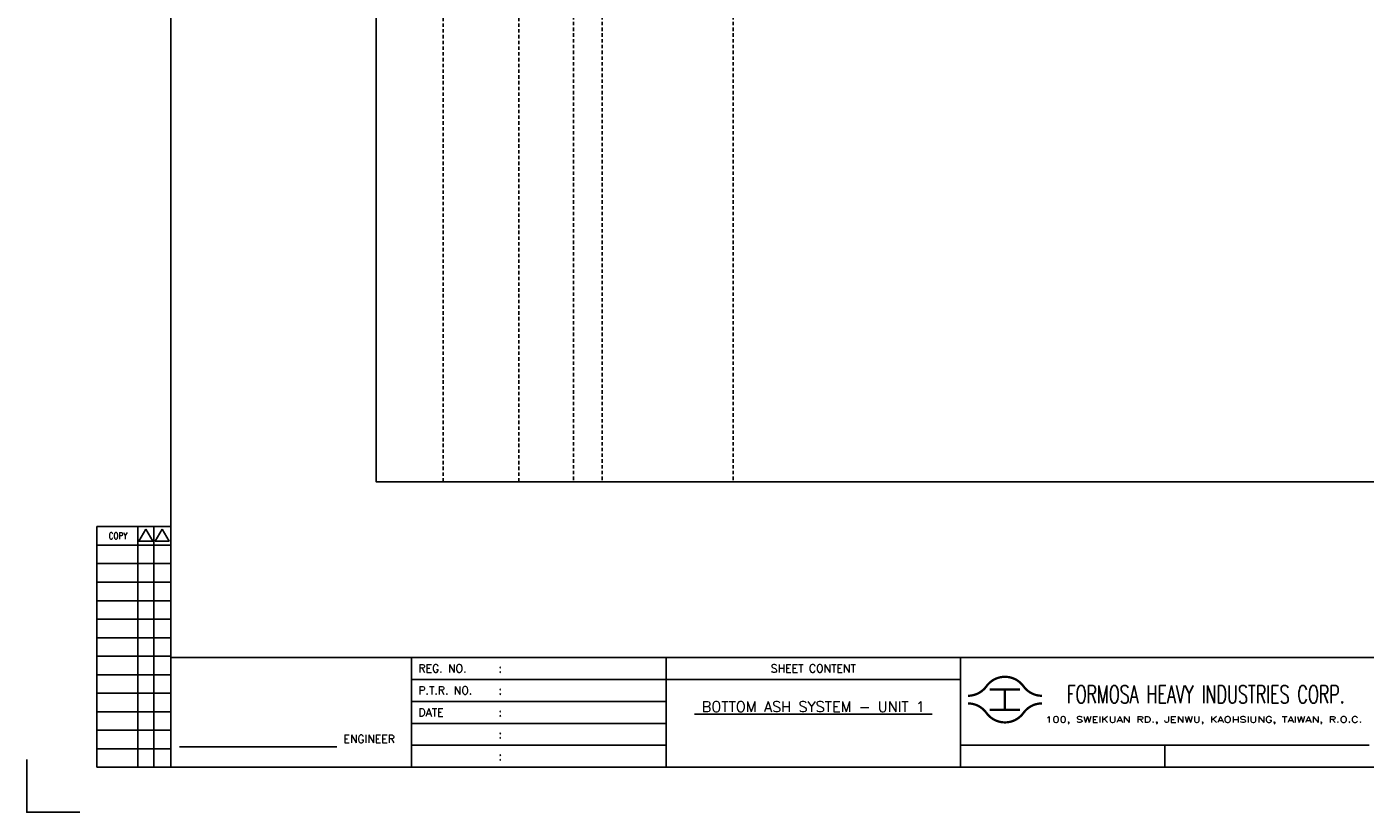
# Model space of a CAD drawing. Extents: x 1482 to 2448, y -600 to 82.
# Tile 1 of 4: x 1482 to 2063, y -600 to -259. Entities that reach past the tile are written whole.
import ezdxf
from ezdxf.enums import TextEntityAlignment as Align

# ---------------------------------------------------------------- set-up
doc = ezdxf.new("R2010")
doc.units = 0
doc.header["$MEASUREMENT"] = 0
doc.linetypes.add('HIDDEN', pattern=[4, 1.5, -1, 1.5])
doc.layers.get('0').update_dxf_attribs({"linetype": 'CONTINUOUS'})
doc.layers.get('DEFPOINTS').update_dxf_attribs({"linetype": 'CONTINUOUS'})
for name, color, linetype in [('CON', 4, 'CONTINUOUS'), ('DIM', 3, 'CONTINUOUS'), ('HID', 2, 'HIDDEN'), ('TEXT', 7, 'CONTINUOUS'), ('圖框CON', 4, 'CONTINUOUS'), ('圖框DIM', 3, 'CONTINUOUS'), ('框線', 6, 'CONTINUOUS')]:
    doc.layers.add(name, color=color, linetype=linetype)
doc.styles.add('E4', font='simplex.shx', dxfattribs={"height": 4})
doc.styles.add('ROMANS', font='romans', dxfattribs={"width": 0.8})

# ---------------------------------------------------------------- blocks, each defined once
blk = doc.blocks.new('Sht_Cont_T3')
at = {"layer": 'TEXT', "color": 3, "linetype": 'Continuous', "style": 'E4'}
for tag, p in [('$SHT_CONT_L1$', (55.63, 24.91)), ('$SHT_CONT_L2$', (55.63, 16.61)), ('$SHT_CONT_L3$', (55.63, 8.3))]:
    blk.add_attdef(tag, text='', height=4, dxfattribs=at).set_placement(p, align=Align.MIDDLE)
blk = doc.blocks.new('1')
at = {"ltscale": 500, "const_width": 0.99}
blk.add_lwpolyline([(1686.83, 57.65, -0.241531), (1678.79, 61.78, 0.512989), (1662.7, 61.78, -0.241531), (1654.66, 57.65, -0.241531)], format="xyb", dxfattribs=at)
for points in [[(1664.14, 60.4), (1677.35, 60.4)], [(1670.74, 60.4), (1670.74, 51.6)], [(1664.14, 51.6), (1677.35, 51.6)]]:
    blk.add_lwpolyline(points, dxfattribs=at)
at = {"const_width": 0.99}
blk.add_lwpolyline([(1686.83, 54.35, 0.241531), (1678.79, 50.22, -0.512989), (1662.7, 50.22, 0.241531), (1654.66, 54.35, 0.241531)], format="xyb", dxfattribs=at)
at = {"layer": 'CON'}
for points in [[(1523.67, 26.6), (1523.67, 74.29)], [(1651.45, 26.6), (1651.45, 74.29)]]:
    blk.add_lwpolyline(points, dxfattribs=at)
at = {"layer": 'CON', "ltscale": 500}
for points in [[(1523.67, 64.75), (1413.11, 64.75)], [(1651.45, 64.75), (1523.67, 64.75)], [(1523.67, 55.22), (1413.11, 55.22)], [(1523.67, 45.69), (1413.11, 45.69)], [(1523.67, 36.15), (1413.11, 36.15)]]:
    blk.add_lwpolyline(points, dxfattribs=at)
at = {"layer": 'DEFPOINTS'}
blk.add_lwpolyline([(1268.99, 7.08), (1246.02, 7.08), (1246.02, 30.05)], dxfattribs=at)
at = {"layer": 'DIM'}
for p, q in [((1276.46, 131.12), (1276.46, 26.6)), ((1276.46, 131.12), (1308.62, 131.12)), ((1294.26, 26.6), (1294.26, 131.12)), ((1301.15, 26.6), (1301.15, 131.12)), ((1276.46, 123.08), (1308.62, 123.08)), ((1276.46, 115.04), (1308.62, 115.04)), ((1276.46, 107), (1308.62, 107)), ((1276.46, 98.96), (1308.62, 98.96)), ((1276.46, 90.92), (1308.62, 90.92)), ((1276.46, 82.88), (1308.62, 82.88)), ((1276.46, 74.84), (1308.62, 74.84)), ((1276.46, 66.8), (1308.62, 66.8)), ((1276.46, 58.76), (1308.62, 58.76)), ((1276.46, 50.72), (1308.62, 50.72)), ((1276.46, 42.68), (1308.62, 42.68)), ((1276.46, 34.64), (1308.62, 34.64)), ((1276.46, 26.6), (1308.62, 26.6))]:
    blk.add_line(p, q, dxfattribs=at)
for points in [[(1297.7, 129.98), (1294.72, 124.81), (1300.69, 124.81)], [(1304.83, 129.98), (1301.84, 124.81), (1307.81, 124.81)]]:
    blk.add_lwpolyline(points, close=True, dxfattribs=at)
at = {"layer": '圖框CON'}
blk.add_line((1740.17, 36.15), (1740.17, 26.6), dxfattribs=at)
for points in [[(1413.11, 26.6), (1413.11, 74.29)], [(1828.89, 36.15), (1802.67, 36.15), (1651.45, 36.15)]]:
    blk.add_lwpolyline(points, dxfattribs=at)
at = {"layer": '圖框DIM'}
blk.add_line((1312.36, 35.55), (1380.65, 35.55), dxfattribs=at)
at = {"layer": '框線'}
for p, q in [((1308.62, 669.81), (1308.62, 26.6)), ((2181.53, 74.29), (1308.62, 74.29)), ((2181.53, 26.6), (1308.62, 26.6))]:
    blk.add_line(p, q, dxfattribs=at)
at = {"color": 90, "ltscale": 500, "style": 'ROMANS', "width": 0.65}
blk.add_text('FORMOSA HEAVY INDUSTRIES CORP.', height=7.7366, dxfattribs=at).set_placement((1757.9, 58.28), align=Align.MIDDLE)
at = {"layer": 'DIM', "style": 'ROMANS', "width": 0.8}
blk.add_text('COPY', height=2.871, dxfattribs=at).set_placement((1285.64, 127.16), align=Align.MIDDLE)
at = {"layer": 'HID', "ltscale": 500, "style": 'ROMANS'}
for s, height, p in [('REG. NO.', 3.446, (1416.1, 69.52)), (':', 3.45, (1450.9, 69.52)), ('P.T.R. NO.', 3.446, (1416.1, 59.99)), (':', 3.45, (1450.9, 59.99)), ('DATE', 3.446, (1416.1, 50.45)), (':', 3.45, (1450.9, 50.45)), (':', 3.45, (1450.9, 40.92)), (':', 3.45, (1450.9, 31.39))]:
    blk.add_text(s, height=height, dxfattribs=at).set_placement(p, align=Align.MIDDLE_LEFT)
blk.add_text('SHEET CONTENT', height=3.4457, dxfattribs=at).set_placement((1587.56, 69.52), align=Align.MIDDLE)
at = {"layer": 'HID', "style": 'ROMANS', "width": 1.216198}
blk.add_text('100, SWEIKUAN RD., JENWU, KAOHSIUNG, TAIWAN, R.O.C.', height=2.5897, dxfattribs=at).set_placement((1688.31, 46.06), (1825.84, 46.06), align=Align.FIT)
at = {"layer": 'HID', "style": 'ROMANS'}
blk.add_text('ENGINEER', height=3.446, dxfattribs=at).set_placement((1394.71, 37.18), align=Align.CENTER)

msp = doc.modelspace()

# ---------------------------------------------------------------- linework, layer by layer
at = {"layer": 'CON'}
msp.add_lwpolyline([(1634.06, 43.47), (2348.06, 43.47), (2348.06, -456.33), (1634.06, -456.33)], close=True, dxfattribs=at)
at = {"layer": 'HID'}
for p, q in [((1663.11, 42.77), (1663.11, -456.33)), ((1696.03, 42.77), (1696.03, -456.33)), ((1719.75, 43.47), (1719.75, -456.35)), ((1732.17, 43.47), (1732.17, -456.35)), ((1789.11, 43.47), (1789.11, -456.33))]:
    msp.add_line(p, q, dxfattribs=at)

# ---------------------------------------------------------------- block references
msp.add_blockref('1', (236.31, -606.89))
at = {"layer": 'TEXT', "color": 0}
ref = msp.add_blockref('Sht_Cont_T3', (1759.98, -580.28), dxfattribs=dict(at, xscale=1.148576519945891, yscale=1.148576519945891, zscale=1.148576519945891))
ref.add_attrib('$SHT_CONT_L1$', '%%U BOTTOM ASH SYSTEM - UNIT 1 ', dxfattribs={"color": 3, "linetype": 'Continuous', "height": 4.5943, "style": 'E4'}).set_placement((1823.87, -551.67), align=Align.TOP_CENTER)

doc.saveas('drawing.dxf')
